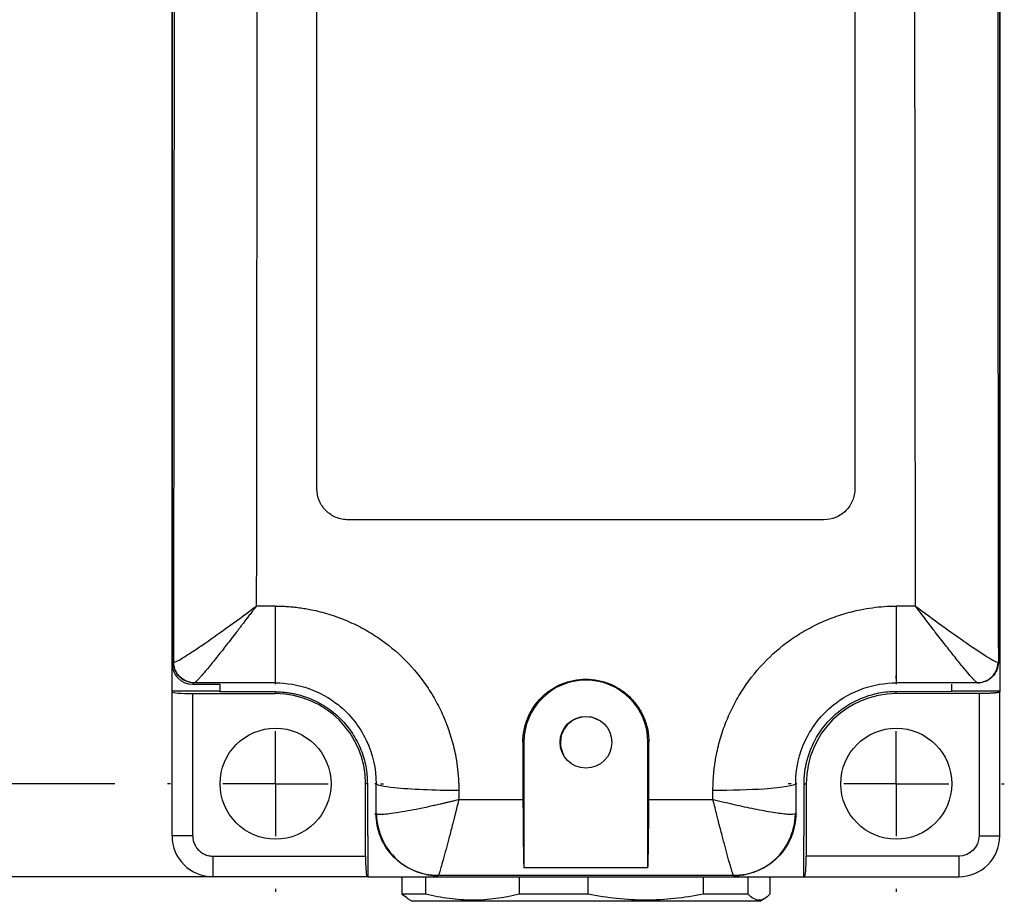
# Model space of a CAD drawing. Header units: millimetres. Extents: x 13 to 546, y 13 to 419.
# Tile 3 of 12: x 153 to 200, y 123 to 166. Entities that reach past the tile are written whole.
import ezdxf

# ---------------------------------------------------------------- set-up
doc = ezdxf.new("R2010")
doc.units = ezdxf.units.MM
doc.header["$LTSCALE"] = 2
doc.linetypes.add('CENTERX2', pattern=[20.32, 12.7, -2.54, 2.54, -2.54])
doc.layers.add('CENTER', color=40, linetype='CENTERX2')
doc.layers.add('DIMENSIONS', color=140, linetype='Continuous', lineweight=25)
doc.styles.add('SLDTEXTSTYLE0', font='TXT', dxfattribs={"width": 0.7})
doc.dimstyles.new('SLDDIMSTYLE1', dxfattribs={"dimtxt": 4.316016, "dimasz": 6.604, "dimexe": 0, "dimexo": 0.0625, "dimgap": 1.079004, "dimtad": 0, "dimtih": 1, "dimtoh": 1, "dimrnd": 1e-09, "dimzin": 12, "dimdsep": 46, "dimtxsty": 'SLDTEXTSTYLE0', "dimsah": 1, "dimcen": 0.09, "dimadec": 0, "dimazin": 3, "dimtfac": 1, "dimtmove": 0, "dimatfit": 0, "dimfxl": 0, "dimfrac": 2, "dimtolj": 1, "dimtzin": 12, "dimarcsym": 0})
doc.dimstyles.new('SLDDIMSTYLE2', dxfattribs={"dimtxt": 4.316016, "dimasz": 6.604, "dimexe": 0, "dimexo": 0.0625, "dimgap": 1.079004, "dimtad": 0, "dimtih": 1, "dimtoh": 1, "dimrnd": 1e-09, "dimzin": 12, "dimdsep": 46, "dimtxsty": 'SLDTEXTSTYLE0', "dimsah": 1, "dimcen": 0.09, "dimadec": 0, "dimazin": 3, "dimtfac": 1, "dimtofl": 0, "dimtmove": 0, "dimatfit": 3, "dimfxl": 0, "dimfrac": 2, "dimtolj": 1, "dimtzin": 12, "dimarcsym": 0})
doc.dimstyles.new('SLDDIMSTYLE3', dxfattribs={"dimtxt": 4.316016, "dimasz": 6.604, "dimexe": 0, "dimexo": 0.0625, "dimgap": 1.079004, "dimtad": 0, "dimtih": 1, "dimtoh": 1, "dimrnd": 1e-09, "dimzin": 4, "dimdsep": 46, "dimtxsty": 'SLDTEXTSTYLE0', "dimsah": 1, "dimcen": 0.09, "dimadec": 0, "dimazin": 1, "dimtfac": 1, "dimtofl": 0, "dimtmove": 0, "dimatfit": 3, "dimfxl": 0, "dimfrac": 2, "dimtolj": 1, "dimtzin": 12, "dimarcsym": 0})

# ---------------------------------------------------------------- blocks, each defined once
blk = doc.blocks.new('_D_2')
at = {"layer": 'DIMENSIONS'}
for p, q in [((177.586, 321.962), (107.25, 321.962)), ((113.6, 321.962), (113.6, 227.87)), ((107.187, 220.044), (105.738, 220.044)), ((105.738, 220.044), (105.738, 213.184)), ((120.013, 220.044), (121.462, 220.044)), ((121.462, 220.044), (121.462, 213.184)), ((105.738, 213.184), (107.187, 213.184)), ((121.462, 213.184), (120.013, 213.184)), ((113.6, 124.384), (113.6, 212.218)), ((167.05, 124.384), (107.25, 124.384))]:
    blk.add_line(p, q, dxfattribs=at)
for points in [[(113.6, 321.962), (112.584, 315.358), (114.616, 315.358)], [(113.6, 124.384), (114.616, 130.988), (112.584, 130.988)]]:
    blk.add_solid(points, dxfattribs=at)
at = {"layer": 'DIMENSIONS', "char_height": 4.2333, "attachment_point": 1, "style": 'SLDTEXTSTYLE0'}
for s, insert in [('197.6', (105.392, 226.467)), ('7.78', (107.187, 218.641))]:
    blk.add_mtext(s, dxfattribs=dict(at, insert=insert))
blk = doc.blocks.new('_D_4')
at = {"layer": 'DIMENSIONS'}
for p, q in [((157.367, 272.884), (133.586, 272.884)), ((139.936, 272.884), (139.936, 205.006)), ((133.524, 197.18), (132.074, 197.18)), ((132.074, 197.18), (132.074, 190.321)), ((146.349, 197.18), (147.798, 197.18)), ((147.798, 197.18), (147.798, 190.321)), ((132.074, 190.321), (133.524, 190.321)), ((147.798, 190.321), (146.349, 190.321)), ((139.936, 128.883), (139.936, 189.355)), ((157.366, 128.883), (133.586, 128.883))]:
    blk.add_line(p, q, dxfattribs=at)
for points in [[(139.936, 272.884), (138.92, 266.28), (140.952, 266.28)], [(139.936, 128.883), (140.952, 135.487), (138.92, 135.487)]]:
    blk.add_solid(points, dxfattribs=at)
at = {"layer": 'DIMENSIONS', "char_height": 4.2333, "attachment_point": 1, "style": 'SLDTEXTSTYLE0'}
for s, insert in [('144.0', (131.728, 203.604)), ('5.67', (133.524, 195.778))]:
    blk.add_mtext(s, dxfattribs=dict(at, insert=insert))
blk = doc.blocks.new('_D_5')
at = {"layer": 'DIMENSIONS'}
for p, q in [((139.936, 128.883), (139.936, 141.583)), ((157.366, 128.883), (133.586, 128.883)), ((159.566, 124.384), (133.586, 124.384)), ((139.936, 108.635), (139.936, 124.384)), ((106.63, 108.635), (105.181, 108.635)), ((105.181, 108.635), (105.181, 101.775)), ((119.455, 108.635), (120.905, 108.635)), ((120.905, 108.635), (120.905, 101.775)), ((127.236, 108.635), (139.936, 108.635)), ((105.181, 101.775), (106.63, 101.775)), ((120.905, 101.775), (119.455, 101.775))]:
    blk.add_line(p, q, dxfattribs=at)
for points in [[(139.936, 128.883), (140.952, 135.487), (138.92, 135.487)], [(139.936, 124.384), (138.92, 117.78), (140.952, 117.78)]]:
    blk.add_solid(points, dxfattribs=at)
at = {"layer": 'DIMENSIONS', "char_height": 4.2333, "attachment_point": 1, "style": 'SLDTEXTSTYLE0'}
for s, insert in [('4.5', (108.425, 115.058)), ('0.18', (106.63, 107.232))]:
    blk.add_mtext(s, dxfattribs=dict(at, insert=insert))
blk = doc.blocks.new('SW_CENTERMARKSYMBOL_2')
at = {"layer": 'CENTER', "color": 0}
for p, q in [((0, 5.08), (0, 5.221)), ((0, 0), (0, 2.54)), ((-5.08, 0), (-5.221, 0)), ((0, 0), (-2.54, 0)), ((0, 0), (0, -2.54)), ((0, 0), (2.54, 0)), ((5.08, 0), (5.221, 0)), ((0, -5.08), (0, -5.221))]:
    blk.add_line(p, q, dxfattribs=at)
blk = doc.blocks.new('SW_CENTERMARKSYMBOL_3')
at = {"layer": 'CENTER', "color": 0}
for p, q in [((0, 5.08), (0, 5.221)), ((0, 0), (0, 2.54)), ((-5.08, 0), (-5.221, 0)), ((0, 0), (-2.54, 0)), ((0, 0), (0, -2.54)), ((0, 0), (2.54, 0)), ((5.08, 0), (5.221, 0)), ((0, -5.08), (0, -5.221))]:
    blk.add_line(p, q, dxfattribs=at)

msp = doc.modelspace()

# ---------------------------------------------------------------- linework, layer by layer
for p, q in [((160.126, 133.347), (160.126, 268.42)), ((160.126, 267.084), (160.126, 134.683)), ((200.126, 134.683), (200.126, 267.084)), ((200.126, 198.492), (200.126, 133.347)), ((167.126, 143.134), (167.126, 181.134)), ((193.126, 181.134), (193.126, 143.134)), ((191.626, 141.634), (168.626, 141.634)), ((165.126, 137.464), (164.197, 137.464)), ((196.055, 137.464), (195.126, 137.464)), ((160.126, 134.683), (160.194, 134.751)), ((200.058, 134.751), (200.126, 134.683)), ((161.194, 133.752), (161.126, 133.684)), ((165.126, 133.755), (161.206, 133.755)), ((165.126, 133.689), (165.126, 133.755)), ((199.046, 133.755), (195.126, 133.755)), ((195.126, 133.755), (195.126, 133.684)), ((160.126, 133.347), (160.126, 133.321)), ((162.438, 133.347), (160.126, 133.347)), ((160.126, 126.364), (160.126, 133.321)), ((161.126, 133.684), (162.438, 133.684)), ((161.126, 126.364), (161.126, 133.234)), ((161.126, 133.234), (165.126, 133.234)), ((162.438, 133.689), (162.438, 133.318)), ((165.126, 133.321), (162.438, 133.318)), ((165.126, 133.321), (165.126, 133.234)), ((195.126, 133.343), (197.811, 133.345)), ((195.126, 133.234), (195.126, 133.343)), ((199.126, 133.234), (195.126, 133.234)), ((197.811, 133.345), (197.811, 133.684)), ((200.126, 133.347), (197.811, 133.347)), ((199.126, 133.234), (199.126, 126.364)), ((200.126, 133.347), (200.126, 133.321)), ((200.126, 126.364), (200.126, 133.321)), ((177.082, 130.884), (177.126, 130.884)), ((177.126, 130.884), (177.126, 124.811)), ((183.126, 130.884), (183.17, 130.884)), ((183.126, 124.811), (183.126, 130.884)), ((169.476, 125.384), (169.476, 128.884)), ((169.566, 128.884), (169.476, 128.884)), ((169.566, 128.884), (169.566, 126.383)), ((169.986, 128.884), (169.931, 128.884)), ((169.984, 127.441), (169.986, 128.884)), ((190.266, 128.884), (190.268, 127.441)), ((190.324, 128.884), (190.266, 128.884)), ((190.669, 126.383), (190.669, 128.884)), ((190.669, 128.884), (190.776, 128.884)), ((190.776, 128.884), (190.776, 125.384)), ((177.086, 128.109), (173.985, 128.109)), ((186.267, 128.109), (183.166, 128.109)), ((169.984, 127.441), (169.931, 127.388)), ((190.324, 127.385), (190.268, 127.441)), ((169.566, 126.383), (169.59, 126.383)), ((169.59, 126.383), (169.59, 124.384)), ((190.662, 124.384), (190.662, 126.383)), ((199.126, 126.364), (200.126, 126.364)), ((162.106, 125.384), (169.476, 125.384)), ((162.106, 124.384), (162.106, 125.384)), ((198.146, 125.384), (190.776, 125.384)), ((198.146, 125.384), (198.146, 124.384)), ((183.126, 124.811), (177.126, 124.811)), ((169.563, 124.384), (162.106, 124.384)), ((169.59, 124.384), (169.563, 124.384)), ((169.59, 124.384), (190.662, 124.384)), ((171.238, 124.384), (171.238, 123.548)), ((172.385, 123.548), (172.385, 124.384)), ((172.983, 124.441), (172.93, 124.388)), ((187.264, 124.443), (172.988, 124.443)), ((176.907, 124.384), (176.907, 123.548)), ((180.231, 123.548), (180.231, 124.384)), ((185.795, 124.384), (185.795, 123.548)), ((187.269, 124.441), (187.324, 124.385)), ((187.972, 123.548), (187.972, 124.384)), ((189.014, 124.384), (189.014, 123.548)), ((190.662, 124.384), (190.688, 124.384)), ((190.688, 124.384), (198.146, 124.384)), ((172.385, 123.548), (171.238, 123.548)), ((171.238, 123.548), (171.491, 123.381)), ((171.472, 123.348), (171.726, 123.201)), ((180.231, 123.548), (176.907, 123.548)), ((187.972, 123.548), (185.795, 123.548)), ((188.526, 123.201), (188.78, 123.348)), ((188.526, 123.201), (171.726, 123.201))]:
    msp.add_line(p, q)
at = {"flags": 128}
msp.add_lwpolyline([(161.126, 126.364), (160.931, 126.364), (160.743, 126.364), (160.57, 126.364), (160.419, 126.364), (160.294, 126.364), (160.202, 126.364), (160.145, 126.364), (160.126, 126.364)], dxfattribs=at)
for centre, radius in [((180.126, 130.884), 1.25), ((165.127, 128.883), 2.681), ((195.125, 128.883), 2.681)]:
    msp.add_circle(centre, radius)
for centre, radius, start, end in [((180.126, 130.884), 3, 0, 180), ((165.126, 128.884), 4.35, 0, 90), ((195.126, 128.884), 4.35, 90, 180), ((180.126, 130.884), 1.23, 60.1631, 180), ((180.126, 130.884), 1.23, 180, 209.067), ((162.106, 126.364), 1.98, 180, 270), ((198.146, 126.364), 1.98, 270, 0)]:
    msp.add_arc(centre, radius, start, end)
for centre, major_axis, ratio, start_param, end_param in [((161.126, 134.684), (0.707, 0.707), 0.999695, 2.356347, 3.926839), ((161.126, 133.321), (1, 0), 0.087489, 3.141593, 4.712389), ((192.266, 200.884), (0, 872.728), 0.017455, 1.651091, 1.654281), ((167.986, 200.884), (0, 872.728), 0.017455, 4.628904, 4.632094), ((177.155, 128.442), (0, 4), 0.017455, 1.654281, 2.708956), ((183.097, 128.442), (0, 4), 0.017455, 3.57423, 4.628904), ((169.563, 125.384), (0, 1), 0.087489, 1.570796, 3.141593), ((190.688, 125.384), (0, 1), 0.087489, 3.141593, 4.712389)]:
    msp.add_ellipse(centre, major_axis=major_axis, ratio=ratio, start_param=start_param, end_param=end_param)
for points, knots in [([(160.238, 198.591), (160.238, 197.577), (160.238, 195.547), (160.237, 192.503), (160.237, 189.46), (160.236, 186.417), (160.235, 183.375), (160.234, 180.332), (160.232, 177.291), (160.231, 174.249), (160.229, 171.209), (160.227, 168.168), (160.225, 165.128), (160.223, 162.089), (160.22, 159.049), (160.218, 156.011), (160.215, 152.972), (160.212, 149.934), (160.209, 146.897), (160.205, 143.86), (160.202, 140.823), (160.198, 137.787), (160.195, 135.763), (160.194, 134.751)], [0, 0, 0, 0, 0.047638, 0.09527, 0.142897, 0.190519, 0.238138, 0.285754, 0.333367, 0.380978, 0.428588, 0.476196, 0.523804, 0.571413, 0.619023, 0.666634, 0.714246, 0.761862, 0.809481, 0.857104, 0.904731, 0.952362, 1, 1, 1, 1]), ([(164.237, 198.813), (164.237, 197.79), (164.237, 195.744), (164.237, 192.675), (164.236, 189.606), (164.235, 186.537), (164.234, 183.468), (164.233, 180.399), (164.232, 177.33), (164.23, 174.261), (164.229, 171.193), (164.227, 168.125), (164.225, 165.057), (164.222, 161.989), (164.22, 158.922), (164.217, 155.855), (164.214, 152.789), (164.211, 149.723), (164.208, 146.657), (164.205, 143.592), (164.201, 140.528), (164.199, 138.485), (164.197, 137.464)], [0, 0, 0, 0, 0.049979, 0.09996, 0.149944, 0.199929, 0.249917, 0.299907, 0.3499, 0.399894, 0.449891, 0.49989, 0.549891, 0.599894, 0.6499, 0.699907, 0.749917, 0.799929, 0.849944, 0.89996, 0.949979, 1, 1, 1, 1]), ([(196.055, 137.464), (196.053, 138.485), (196.051, 140.528), (196.047, 143.592), (196.044, 146.657), (196.041, 149.723), (196.038, 152.789), (196.035, 155.855), (196.032, 158.922), (196.03, 161.989), (196.027, 165.057), (196.025, 168.125), (196.023, 171.193), (196.022, 174.261), (196.02, 177.33), (196.019, 180.399), (196.018, 183.468), (196.017, 186.537), (196.016, 189.606), (196.015, 192.675), (196.015, 195.744), (196.015, 197.79), (196.015, 198.813)], [0, 0, 0, 0, 0.050021, 0.1000397, 0.1500562, 0.2000706, 0.2500827, 0.3000926, 0.3501003, 0.4001058, 0.4501092, 0.5001103, 0.5501091, 0.6001058, 0.6501003, 0.7000926, 0.7500827, 0.8000705, 0.8500562, 0.9000397, 0.9500209, 1, 1, 1, 1]), ([(200.014, 198.591), (200.014, 197.577), (200.014, 195.547), (200.015, 192.503), (200.015, 189.46), (200.016, 186.417), (200.017, 183.375), (200.018, 180.332), (200.019, 177.291), (200.021, 174.249), (200.023, 171.209), (200.025, 168.168), (200.027, 165.128), (200.029, 162.089), (200.031, 159.049), (200.034, 156.011), (200.037, 152.972), (200.04, 149.934), (200.043, 146.897), (200.047, 143.86), (200.05, 140.823), (200.054, 137.787), (200.057, 135.763), (200.058, 134.751)], [0, 0, 0, 0, 0.047638, 0.09527, 0.142897, 0.190519, 0.238138, 0.285754, 0.333367, 0.380978, 0.428588, 0.476196, 0.523804, 0.571413, 0.619023, 0.666634, 0.714246, 0.761862, 0.809481, 0.857104, 0.904731, 0.952362, 1, 1, 1, 1]), ([(168.626, 141.634), (168.527, 141.634), (168.429, 141.643), (168.238, 141.681), (168.142, 141.71), (167.961, 141.786), (167.874, 141.832), (167.711, 141.941), (167.634, 142.004), (167.427, 142.211), (167.315, 142.379), (167.166, 142.739), (167.126, 142.936), (167.126, 143.134)], [0, 0, 0, 0, 0.125, 0.125, 0.25, 0.25, 0.375, 0.375, 0.5, 0.5, 0.75, 0.75, 1, 1, 1, 1]), ([(193.126, 143.134), (193.126, 143.035), (193.116, 142.937), (193.078, 142.746), (193.05, 142.651), (192.974, 142.469), (192.928, 142.383), (192.82, 142.22), (192.757, 142.143), (192.549, 141.935), (192.382, 141.823), (192.021, 141.673), (191.824, 141.634), (191.626, 141.634)], [0, 0, 0, 0, 0.125, 0.125, 0.25, 0.25, 0.375, 0.375, 0.5, 0.5, 0.75, 0.75, 1, 1, 1, 1]), ([(160.21, 134.75), (160.238, 134.748), (160.3, 134.773), (160.48, 134.866), (160.596, 134.934), (160.868, 135.102), (161.023, 135.202), (161.358, 135.424), (161.537, 135.546), (162.098, 135.934), (162.503, 136.221), (163.339, 136.826), (163.771, 137.145), (164.197, 137.464)], [0, 0, 0, 0, 0.125, 0.125, 0.25, 0.25, 0.375, 0.375, 0.5, 0.5, 0.75, 0.75, 1, 1, 1, 1]), ([(164.197, 137.464), (164.145, 137.395), (164.044, 137.26), (163.898, 137.067), (163.763, 136.888), (163.638, 136.724), (163.523, 136.574), (163.419, 136.438), (163.326, 136.317), (163.098, 136.022), (162.762, 135.588), (162.313, 135.021), (161.92, 134.534), (161.642, 134.203), (161.473, 134.011), (161.372, 133.901), (161.294, 133.822), (161.236, 133.77), (161.216, 133.76), (161.206, 133.755)], [0, 0, 0, 0, 0.0388347, 0.0751471, 0.108937, 0.1402048, 0.1689504, 0.1951742, 0.2188765, 0.2400577, 0.3697023, 0.4832602, 0.6155594, 0.7351974, 0.7907159, 0.8447818, 0.8975626, 0.949238, 1, 1, 1, 1]), ([(165.126, 137.464), (165.222, 137.463), (165.415, 137.461), (165.704, 137.446), (165.993, 137.422), (166.281, 137.388), (166.57, 137.344), (167.047, 137.255), (167.706, 137.087), (168.527, 136.79), (169.316, 136.416), (170.314, 135.818), (171.441, 134.887), (172.363, 133.752), (172.958, 132.752), (173.329, 131.96), (173.62, 131.137), (173.807, 130.383), (173.917, 129.712), (173.975, 129.133), (173.982, 128.746), (173.985, 128.552)], [0, 0, 0, 0, 0.0206847, 0.0413822, 0.0621164, 0.0829108, 0.1037886, 0.124773, 0.1870771, 0.2495826, 0.3121219, 0.3744378, 0.499209, 0.6242156, 0.686881, 0.7494423, 0.811978, 0.8746796, 0.9165865, 0.9583007, 1, 1, 1, 1]), ([(165.126, 133.755), (165.126, 133.764), (165.126, 133.865), (165.126, 134.238), (165.126, 134.51), (165.126, 135.189), (165.126, 135.595), (165.126, 136.487), (165.126, 136.972), (165.126, 137.464)], [0, 0, 0, 0, 0.25, 0.25, 0.5, 0.5, 0.75, 0.75, 1, 1, 1, 1]), ([(186.267, 128.552), (186.267, 128.649), (186.269, 128.842), (186.283, 129.132), (186.307, 129.422), (186.34, 129.711), (186.382, 129.999), (186.468, 130.477), (186.631, 131.137), (186.923, 131.96), (187.293, 132.751), (187.889, 133.752), (188.811, 134.887), (189.938, 135.818), (190.935, 136.416), (191.724, 136.79), (192.546, 137.087), (193.299, 137.279), (193.969, 137.392), (194.547, 137.453), (194.933, 137.46), (195.126, 137.464)], [0, 0, 0, 0, 0.020852, 0.04169, 0.062535, 0.08341, 0.104336, 0.125337, 0.188004, 0.250574, 0.313102, 0.375801, 0.500808, 0.625579, 0.687858, 0.750434, 0.812902, 0.875244, 0.917084, 0.958607, 1, 1, 1, 1]), ([(195.126, 137.464), (195.126, 136.972), (195.126, 136.487), (195.126, 135.595), (195.126, 135.189), (195.126, 134.51), (195.126, 134.238), (195.126, 133.865), (195.126, 133.764), (195.126, 133.755)], [0, 0, 0, 0, 0.25, 0.25, 0.5, 0.5, 0.75, 0.75, 1, 1, 1, 1]), ([(196.055, 137.464), (196.481, 137.145), (196.913, 136.826), (197.748, 136.221), (198.153, 135.934), (198.904, 135.415), (199.247, 135.186), (199.792, 134.849), (199.986, 134.746), (200.042, 134.75)], [0, 0, 0, 0, 0.25, 0.25, 0.5, 0.5, 0.75, 0.75, 1, 1, 1, 1]), ([(199.046, 133.755), (199.041, 133.757), (199.033, 133.761), (199.012, 133.775), (198.987, 133.796), (198.956, 133.825), (198.919, 133.861), (198.877, 133.904), (198.83, 133.955), (198.777, 134.014), (198.718, 134.08), (198.585, 134.234), (198.331, 134.535), (197.939, 135.022), (197.49, 135.588), (197.124, 136.061), (196.823, 136.451), (196.605, 136.736), (196.344, 137.079), (196.156, 137.33), (196.055, 137.464)], [0, 0, 0, 0, 0.025343, 0.050883, 0.076644, 0.102651, 0.128928, 0.155497, 0.182381, 0.209601, 0.237178, 0.265132, 0.384948, 0.516762, 0.63038, 0.760002, 0.804787, 0.859714, 0.924786, 1, 1, 1, 1]), ([(161.194, 133.752), (160.932, 133.752), (160.672, 133.859), (160.302, 134.23), (160.194, 134.49), (160.194, 134.751)], [0, 0, 0, 0, 0.5, 0.5, 1, 1, 1, 1]), ([(161.206, 133.755), (160.909, 133.756), (160.396, 134.006), (160.212, 134.526), (160.21, 134.75)], [0, 0, 0, 0, 0.571429, 1, 1, 1, 1]), ([(199.046, 133.755), (199.268, 133.756), (199.788, 133.938), (200.039, 134.452), (200.042, 134.75)], [0, 0, 0, 0, 0.428571, 1, 1, 1, 1]), ([(200.058, 134.751), (200.058, 134.49), (199.95, 134.23), (199.58, 133.859), (199.32, 133.752), (199.058, 133.752)], [0, 0, 0, 0, 0.5, 0.5, 1, 1, 1, 1]), ([(165.126, 133.755), (166.22, 133.755), (168.037, 133.113), (169.66, 131.062), (169.988, 129.61), (169.986, 128.884)], [0, 0, 0, 0, 0.597835, 0.996392, 1.394948, 1.394948, 1.394948, 1.394948]), ([(177.082, 130.884), (177.081, 131.084), (177.101, 131.282), (177.177, 131.671), (177.236, 131.864), (177.388, 132.233), (177.481, 132.408), (177.701, 132.739), (177.83, 132.896), (178.11, 133.178), (178.264, 133.304), (178.596, 133.527), (178.774, 133.623), (179.141, 133.775), (179.333, 133.834), (179.727, 133.912), (179.925, 133.932), (180.323, 133.932), (180.525, 133.912), (180.916, 133.834), (181.106, 133.777), (181.475, 133.624), (181.654, 133.528), (181.984, 133.307), (182.138, 133.181), (182.422, 132.896), (182.548, 132.742), (182.769, 132.412), (182.864, 132.234), (183.016, 131.865), (183.073, 131.676), (183.151, 131.286), (183.171, 131.084), (183.17, 130.884)], [0, 0, 0, 0, 0.0625, 0.0625, 0.125, 0.125, 0.1875, 0.1875, 0.25, 0.25, 0.3125, 0.3125, 0.375, 0.375, 0.4375, 0.4375, 0.5, 0.5, 0.5625, 0.5625, 0.625, 0.625, 0.6875, 0.6875, 0.75, 0.75, 0.8125, 0.8125, 0.875, 0.875, 0.9375, 0.9375, 1, 1, 1, 1]), ([(190.266, 128.884), (190.264, 129.61), (190.592, 131.062), (192.215, 133.113), (194.032, 133.755), (195.126, 133.755)], [0, 0, 0, 0, 0.398557, 0.797113, 1.394948, 1.394948, 1.394948, 1.394948]), ([(165.126, 133.321), (165.196, 133.32), (165.336, 133.318), (165.545, 133.303), (165.753, 133.279), (165.958, 133.245), (166.162, 133.201), (166.363, 133.148), (166.563, 133.084), (166.835, 132.984), (167.172, 132.831), (167.562, 132.603), (167.93, 132.335), (168.271, 132.028), (168.579, 131.687), (168.847, 131.32), (169.075, 130.929), (169.257, 130.529), (169.397, 130.123), (169.494, 129.717), (169.555, 129.303), (169.563, 129.024), (169.566, 128.884)], [0, 0, 0, 0, 0.030232, 0.060265, 0.090166, 0.120001, 0.149839, 0.179747, 0.209792, 0.240041, 0.304318, 0.36867, 0.434317, 0.500039, 0.565685, 0.631406, 0.695681, 0.760032, 0.82028, 0.879997, 0.939723, 1, 1, 1, 1]), ([(190.669, 128.884), (190.67, 128.954), (190.672, 129.095), (190.687, 129.305), (190.712, 129.513), (190.746, 129.719), (190.79, 129.924), (190.844, 130.126), (190.908, 130.327), (191.008, 130.6), (191.162, 130.938), (191.391, 131.33), (191.66, 131.699), (191.969, 132.041), (192.311, 132.35), (192.68, 132.62), (193.072, 132.849), (193.474, 133.032), (193.881, 133.173), (194.289, 133.271), (194.705, 133.332), (194.985, 133.34), (195.126, 133.343)], [0, 0, 0, 0, 0.030233, 0.060268, 0.09017, 0.120007, 0.149846, 0.179756, 0.209803, 0.240053, 0.304325, 0.368672, 0.434312, 0.500026, 0.565667, 0.631381, 0.695654, 0.760003, 0.820258, 0.879982, 0.939716, 1, 1, 1, 1]), ([(200.126, 133.321), (200.125, 133.318), (200.123, 133.312), (200.108, 133.304), (200.086, 133.297), (200.058, 133.289), (200.026, 133.283), (199.99, 133.277), (199.952, 133.272), (199.912, 133.267), (199.873, 133.263), (199.8, 133.256), (199.68, 133.248), (199.503, 133.24), (199.316, 133.234), (199.189, 133.234), (199.126, 133.234)], [0, 0, 0, 0, 0.064519, 0.125833, 0.183941, 0.238844, 0.290541, 0.339032, 0.384318, 0.426398, 0.465272, 0.500941, 0.630918, 0.757401, 0.880418, 1, 1, 1, 1]), ([(173.985, 128.552), (172.802, 128.554), (170.751, 128.638), (170.001, 128.81), (169.986, 128.884)], [0, 0, 0, 0, 0.571429, 1, 1, 1, 1]), ([(190.266, 128.884), (190.245, 128.785), (189.229, 128.615), (187.154, 128.553), (186.267, 128.552)], [0, 0, 0, 0, 0.571429, 1, 1, 1, 1]), ([(173.985, 128.109), (173.917, 128.092), (173.785, 128.059), (173.593, 128.013), (173.415, 127.97), (173.25, 127.932), (173.098, 127.897), (172.96, 127.865), (172.834, 127.836), (172.529, 127.768), (172.077, 127.673), (171.48, 127.557), (170.954, 127.468), (170.59, 127.42), (170.367, 127.4), (170.232, 127.394), (170.126, 127.395), (170.047, 127.403), (170.018, 127.415), (170.004, 127.421)], [0, 0, 0, 0, 0.035263, 0.068388, 0.099388, 0.12827, 0.155037, 0.17969, 0.202227, 0.222648, 0.345678, 0.455262, 0.586919, 0.711206, 0.770398, 0.828882, 0.88665, 0.94369, 1, 1, 1, 1]), ([(173.985, 128.109), (173.967, 128.04), (173.934, 127.906), (173.885, 127.715), (173.841, 127.537), (173.799, 127.374), (173.761, 127.226), (173.727, 127.092), (173.696, 126.972), (173.619, 126.677), (173.507, 126.243), (173.357, 125.681), (173.226, 125.201), (173.135, 124.881), (173.079, 124.694), (173.045, 124.585), (173.019, 124.507), (172.999, 124.457), (172.992, 124.447), (172.988, 124.443)], [0, 0, 0, 0, 0.035813, 0.069346, 0.100599, 0.129572, 0.156264, 0.180676, 0.202808, 0.22266, 0.345353, 0.455485, 0.587585, 0.711337, 0.770442, 0.828838, 0.886547, 0.943593, 1, 1, 1, 1]), ([(190.248, 127.421), (190.2, 127.393), (189.997, 127.386), (189.558, 127.432), (189.172, 127.489), (188.74, 127.563), (188.125, 127.682), (187.306, 127.858), (186.622, 128.02), (186.279, 128.106), (186.273, 128.107), (186.267, 128.109)], [-0.1794294, -0.1794294, -0.1794294, -0.1794294, -0.1435434, -0.1256005, -0.1076575, -0.0897146, -0.0717717, -0.0358858, 0, 0, 0.0005979, 0.0005979, 0.0005979, 0.0005979]), ([(187.264, 124.443), (187.262, 124.445), (187.258, 124.449), (187.25, 124.466), (187.24, 124.491), (187.227, 124.525), (187.212, 124.569), (187.195, 124.622), (187.176, 124.684), (187.155, 124.755), (187.109, 124.908), (187.025, 125.202), (186.895, 125.683), (186.745, 126.243), (186.623, 126.715), (186.522, 127.103), (186.45, 127.385), (186.363, 127.726), (186.301, 127.975), (186.267, 128.109)], [0, 0, 0, 0, 0.031371, 0.062916, 0.094639, 0.126544, 0.158635, 0.190916, 0.223391, 0.256065, 0.28894, 0.413042, 0.544691, 0.654775, 0.777422, 0.819253, 0.870294, 0.930543, 1, 1, 1, 1]), ([(172.983, 124.441), (172.591, 124.441), (172.198, 124.52), (171.473, 124.82), (171.14, 125.043), (170.585, 125.598), (170.363, 125.93), (170.062, 126.656), (169.984, 127.048), (169.984, 127.441)], [0, 0, 0, 0, 0.25, 0.25, 0.5, 0.5, 0.75, 0.75, 1, 1, 1, 1]), ([(170.004, 127.421), (170.012, 126.529), (170.766, 124.989), (172.322, 124.444), (172.988, 124.443)], [-0.000001, -0.000001, -0.000001, -0.000001, 0.571429, 1.000001, 1.000001, 1.000001, 1.000001]), ([(187.264, 124.443), (187.93, 124.444), (189.486, 124.988), (190.24, 126.529), (190.248, 127.421)], [0, 0, 0, 0, 0.428571, 1, 1, 1, 1]), ([(190.268, 127.441), (190.268, 127.048), (190.19, 126.656), (189.889, 125.93), (189.667, 125.598), (189.112, 125.043), (188.779, 124.82), (188.054, 124.52), (187.661, 124.441), (187.269, 124.441)], [0, 0, 0, 0, 0.25, 0.25, 0.5, 0.5, 0.75, 0.75, 1, 1, 1, 1]), ([(161.126, 126.364), (161.127, 126.333), (161.128, 126.271), (161.142, 126.18), (161.163, 126.09), (161.205, 125.969), (161.281, 125.822), (161.408, 125.666), (161.564, 125.538), (161.738, 125.449), (161.921, 125.393), (162.044, 125.387), (162.106, 125.384)], [0, 0, 0, 0, 0.060205, 0.119949, 0.17977, 0.240205, 0.369842, 0.500127, 0.629738, 0.760049, 0.879845, 1, 1, 1, 1]), ([(172.988, 124.443), (172.987, 124.442), (172.984, 124.442), (172.984, 124.442), (172.983, 124.441)], [0, 0, 0, 0, 0.499995, 1, 1, 1, 1]), ([(187.269, 124.441), (187.268, 124.442), (187.267, 124.442), (187.265, 124.442), (187.264, 124.443)], [0, 0, 0, 0, 0.500005, 1, 1, 1, 1]), ([(176.907, 123.548), (176.157, 123.361), (175.406, 123.259), (174.274, 123.259), (173.896, 123.283), (173.139, 123.381), (172.76, 123.454), (172.385, 123.548)], [0, 0, 0, 0, 0.5, 0.5, 0.75, 0.75, 1, 1, 1, 1]), ([(185.795, 123.548), (184.873, 123.361), (183.948, 123.259), (182.555, 123.259), (182.09, 123.283), (181.159, 123.381), (180.693, 123.454), (180.231, 123.548)], [0, 0, 0, 0, 0.5, 0.5, 0.75, 0.75, 1, 1, 1, 1]), ([(189.014, 123.548), (188.841, 123.361), (188.668, 123.259), (188.407, 123.259), (188.32, 123.283), (188.146, 123.381), (188.059, 123.454), (187.972, 123.548)], [0, 0, 0, 0, 0.5, 0.5, 0.75, 0.75, 1, 1, 1, 1])]:
    msp.add_open_spline(points, degree=3, knots=knots)
for points in [[(160.21, 134.75), (160.201, 134.75), (160.196, 134.751), (160.194, 134.751)], [(200.058, 134.751), (200.056, 134.751), (200.051, 134.75), (200.042, 134.75)], [(161.206, 133.755), (161.203, 133.755), (161.197, 133.754), (161.195, 133.752), (161.194, 133.752)], [(199.058, 133.752), (199.057, 133.752), (199.055, 133.754), (199.049, 133.755), (199.046, 133.755)], [(173.985, 128.552), (173.985, 128.404), (173.985, 128.256), (173.985, 128.109)], [(186.267, 128.109), (186.267, 128.256), (186.267, 128.404), (186.267, 128.552)], [(170.004, 127.421), (169.992, 127.428), (169.986, 127.434), (169.984, 127.441)], [(190.268, 127.441), (190.266, 127.434), (190.259, 127.428), (190.247, 127.421)], [(199.126, 126.364), (199.126, 125.823), (198.687, 125.384), (198.146, 125.384)]]:
    msp.add_open_spline(points, degree=3)

# ---------------------------------------------------------------- block references
at = {"layer": 'CENTER'}
for name, p in [('SW_CENTERMARKSYMBOL_2', (165.127, 128.883)), ('SW_CENTERMARKSYMBOL_3', (195.125, 128.883))]:
    msp.add_blockref(name, p, dxfattribs=at)

# ---------------------------------------------------------------- dimensions: what is measured, and where the dimension line sits
at = {"layer": 'DIMENSIONS'}
for base, p1, p2, dimstyle, picture, middle in [((113.6, 124.384), (180.126, 321.962), (169.59, 124.384), 'SLDDIMSTYLE2', '_D_2', (113.6, 220.044)), ((139.936, 128.883), (159.907, 272.884), (159.906, 128.883), 'SLDDIMSTYLE3', '_D_4', (139.936, 197.18)), ((139.936, 124.384), (159.906, 128.883), (162.106, 124.384), 'SLDDIMSTYLE1', '_D_5', (139.936, 108.635))]:
    dim = msp.add_linear_dim(base=base, p1=p1, p2=p2, angle=90, dimstyle=dimstyle, dxfattribs=at)
    dim.commit()
    dim.dimension.update_dxf_attribs({"geometry": picture, "text_midpoint": middle, "dimtype": 160})

doc.saveas('drawing.dxf')
